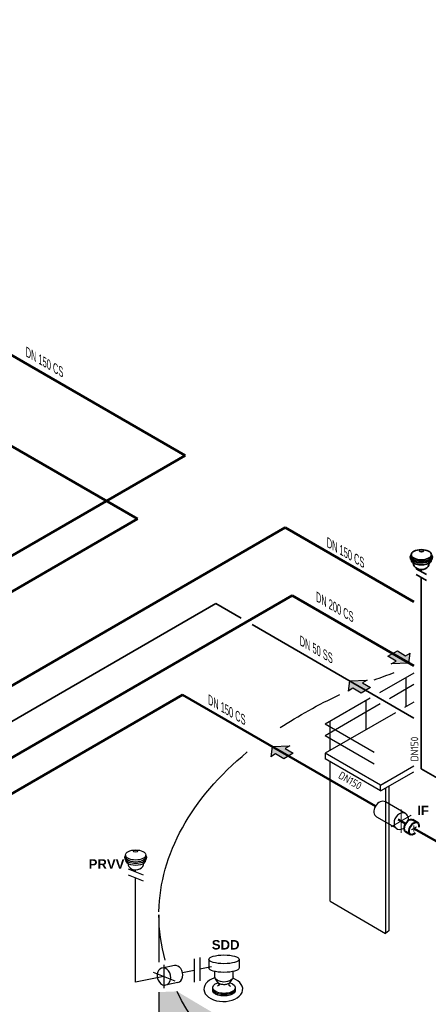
# Model space of a CAD drawing. Header units: millimetres. Extents: x 222 to 2461, y -1493 to 72.
# Tile 26 of 27: x 1998 to 2160, y -456 to -64. Entities that reach past the tile are written whole.
import ezdxf

# ---------------------------------------------------------------- set-up
doc = ezdxf.new("R2010")
doc.units = ezdxf.units.MM
doc.linetypes.add('ACAD_ISO03W100', pattern=[30, 12, -18])
doc.linetypes.add('ACAD_ISO10W100', pattern=[18, 12, -3, 0, -3])
for name, color, linetype, lineweight in [('Achsen', 253, 'ACAD_ISO10W100', 15), ('Armaturen-Auslagerung', 7, 'Continuous', 40), ('Auslagerung', 1, 'Continuous', 50), ('Einlagerung', 5, 'Continuous', 50), ('Entleerung', 74, 'Continuous', 35), ('Pfeile', 1, 'Continuous', 18), ('Symbole_70', 7, 'Continuous', 35), ('Text', 7, 'Continuous', 18), ('Text groß', 7, 'Continuous', 18)]:
    doc.layers.add(name, color=color, linetype=linetype, lineweight=lineweight)
for name, color, linetype in [('ANLAGEN', 7, 'Continuous'), ('effekte', 7, 'Continuous'), ('gebäude', 8, 'Continuous'), ('rohrdurchführung', 7, 'Continuous')]:
    doc.layers.add(name, color=color, linetype=linetype)
doc.styles.add('Stil3', font='isocp.shx', dxfattribs={"height": 130000})

# ---------------------------------------------------------------- blocks, each defined once
blk = doc.blocks.new('FILOU_N2_83_2')
at = {"layer": 'ANLAGEN', "color": 7, "linetype": 'Continuous'}
for p, q in [((0, 0), (6.4952, 12.4102)), ((6.4952, 12.4102), (6.4952, 8.0801)), ((6.4952, 8.0801), (12.9904, 11.8301)), ((12.9904, 11.8301), (12.9904, 3.1699)), ((0, 0), (6.4952, -4.9104)), ((12.9904, 3.1699), (6.4952, -0.5801)), ((6.4952, -0.5801), (6.4952, -4.9103))]:
    blk.add_line(p, q, dxfattribs=at)

msp = doc.modelspace()

# ---------------------------------------------------------------- hatches: boundary and pattern name
at = {"layer": 'Auslagerung'}
msp.add_hatch(color=1, dxfattribs=at).paths.add_polyline_path([(2098.33, -353.01), (2097.83, -357.05), (2099.7, -355.97), (2102.95, -357.84), (2106.7, -355.68), (2103.45, -353.8), (2105.33, -352.72)])
at = {"layer": 'effekte'}
h = msp.add_hatch(color=253, dxfattribs=at)
h.set_gradient(color1=(156, 156, 156), rotation=30, tint=1, name='CURVED')
edge = h.paths.add_edge_path()
edge.add_ellipse((2243.26, -642.83), major_axis=(-190, 0), ratio=0.588376, start_angle=360, end_angle=422.0567)
edge.add_ellipse((2243.26, -642.83), major_axis=(190, 0), ratio=0.588376, start_angle=240.3863, end_angle=310.0953)
edge.add_ellipse((2243.26, -642.83), major_axis=(190, 0), ratio=0.588376, start_angle=-49.9047, end_angle=0)
edge.add_line((2433.26, -642.83), (2433.26, -419.97))
edge.add_ellipse((2243.26, -419.97), major_axis=(-190, 0), ratio=0.588376, start_angle=130.0953, end_angle=180, ccw=False)
edge.add_line((2365.63, -505.49), (2365.63, -686.79))
edge.add_ellipse((2243.26, -601.27), major_axis=(190, 0), ratio=0.588376, start_angle=243.6636, end_angle=310.0953, ccw=False)
edge.add_line((2158.97, -701.46), (2158.97, -520.16))
edge.add_ellipse((2243.26, -419.97), major_axis=(-190, 0.08), ratio=0.588517, start_angle=375.841, end_angle=423.6785, ccw=False)
edge.add_line((2060.47, -450.41), (2053.26, -450.68))
edge.add_line((2053.26, -450.68), (2053.26, -642.83))
at = {"layer": 'Einlagerung'}
msp.add_hatch(color=256, dxfattribs=at).paths.add_polyline_path([(2144.43, -317.1), (2147.64, -319.04), (2145.75, -320.09), (2152.75, -319.92), (2153.32, -315.89), (2151.43, -316.94), (2148.22, -315.01)])
at = {"layer": 'Entleerung'}
msp.add_hatch(color=74, dxfattribs=at).paths.add_polyline_path([(2129.12, -326.91), (2128.62, -330.95), (2130.49, -329.87), (2133.74, -331.74), (2137.49, -329.58), (2134.24, -327.7), (2136.12, -326.62)])

# ---------------------------------------------------------------- linework, layer by layer
at = {"layer": 'Achsen', "lineweight": 15}
for p, q in [((2149.71, -387.3), (2149.71, -378.06)), ((2145.71, -384.99), (2153.71, -380.37))]:
    msp.add_line(p, q, dxfattribs=at)
at = {"layer": 'Achsen'}
for p, q in [((2153.74, -386.2), (2155.82, -385)), ((2154.78, -384.4), (2154.78, -386.8))]:
    msp.add_line(p, q, dxfattribs=at)
at = {"layer": 'Armaturen-Auslagerung'}
for p, q in [((2154.21, -382.08), (2156.22, -383.24)), ((2151.42, -386.86), (2153.45, -388.03))]:
    msp.add_line(p, q, dxfattribs=at)
at = {"layer": 'Armaturen-Auslagerung', "extrusion": (0, 0, -1)}
for centre, start_param, end_param in [((2152.86, -384.49), 6.248229, 9.449833), ((2154.78, -385.6), 5.224128, 10.473935)]:
    msp.add_ellipse(centre, major_axis=(-1.41, -2.39), ratio=0.573604, start_param=start_param, end_param=end_param, dxfattribs=at)
at = {"layer": 'Auslagerung'}
for p, q in [((1763.57, -63.93), (2063.74, -237.23)), ((2063.74, -237.23), (1561.43, -527.24)), ((2063.74, -237.23), (2039.32, -251.33)), ((2103.51, -265.93), (1620.37, -544.87)), ((2103.51, -265.93), (2154.7, -295.49)), ((2062.71, -332.44), (1671.78, -558.14)), ((2062.71, -332.44), (2139.42, -376.73)), ((2148.54, -382), (2151.48, -383.7)), ((2154.78, -385.6), (2165.71, -391.91))]:
    msp.add_line(p, q, dxfattribs=at)
at = {"layer": 'Einlagerung', "ltscale": 0.35}
msp.add_line((2044.76, -262.51), (1740.61, -86.91), dxfattribs=at)
at = {"layer": 'Einlagerung'}
for p, q in [((2044.76, -262.51), (1616.45, -509.79)), ((2106.31, -292.95), (1687.8, -534.58)), ((2106.31, -292.95), (2154.7, -320.89))]:
    msp.add_line(p, q, dxfattribs=at)
at = {"layer": 'Entleerung'}
for p, q in [((2075.91, -296.19), (1691.07, -518.37)), ((2075.91, -296.19), (2086.01, -302.02)), ((2090.34, -304.52), (2154.7, -341.68))]:
    msp.add_line(p, q, dxfattribs=at)
at = {"layer": 'gebäude'}
for p, q in [((2154.7, -323.77), (2141.03, -331.67)), ((2154.7, -328.39), (2145.03, -333.98)), ((2151.71, -337.04), (2151.71, -325.5)), ((2137.36, -333.78), (2119.47, -344.11)), ((2141.36, -336.09), (2119.47, -348.73)), ((2135.71, -346.28), (2135.71, -334.73)), ((2154.7, -335.32), (2151.03, -337.44)), ((2147.36, -339.56), (2119.47, -355.66)), ((2138.96, -355.37), (2119.47, -344.11)), ((2121.47, -354.5), (2121.47, -342.96)), ((2138.96, -359.99), (2119.47, -348.73)), ((2141.47, -368.36), (2119.47, -355.66)), ((2119.47, -355.66), (2119.47, -357.97)), ((2141.47, -370.67), (2119.47, -357.97)), ((2121.47, -414.55), (2121.47, -359.12)), ((2141.47, -368.36), (2154.7, -360.72)), ((2141.47, -370.67), (2154.7, -363.03)), ((2141.47, -370.67), (2141.47, -368.36)), ((2143.47, -369.52), (2143.47, -427.4)), ((2144.81, -368.74), (2144.82, -426.27)), ((2121.47, -414.55), (2143.47, -427.4)), ((2053.26, -419.97), (2053.26, -438.72)), ((2144.82, -426.27), (2143.47, -427.4)), ((2059.41, -440.13), (2054.58, -441.11)), ((2060.78, -446.92), (2055.26, -448.04)), ((2053.26, -450.68), (2053.26, -642.83))]:
    msp.add_line(p, q, dxfattribs=at)
at = {"layer": 'gebäude', "ltscale": 0.35}
for p, q in [((2141.47, -368.36), (2143.47, -367.21)), ((2141.47, -370.67), (2143.47, -369.52)), ((2048.04, -396.16), (2048.04, -396.83)), ((2044, -402.89), (2044, -402.07)), ((2044, -446.78), (2044, -405.19)), ((2067.29, -437.45), (2067.29, -446.69)), ((2069.55, -436.99), (2069.55, -446.23)), ((2073.15, -437.65), (2073.15, -441.12)), ((2085.15, -437.65), (2085.15, -441.12)), ((2055.26, -439.88), (2055.26, -449.12)), ((2067.29, -442.07), (2062.69, -443)), ((2074.15, -440.68), (2069.55, -441.61)), ((2075.47, -444.58), (2075.47, -442.49)), ((2082.82, -444.58), (2082.82, -442.49)), ((2055.26, -444.5), (2044, -446.78)), ((2076.87, -447.01), (2075.74, -445.37)), ((2081.42, -447.01), (2082.55, -445.37))]:
    msp.add_line(p, q, dxfattribs=at)
at = {"layer": 'gebäude', "linetype": 'ACAD_ISO03W100', "lineweight": 25}
for p, q in [((2041, -401.68), (2047, -404.09)), ((2041, -403.99), (2047, -406.4)), ((2050.98, -442.78), (2059.55, -446.22))]:
    msp.add_line(p, q, dxfattribs=at)
at = {"layer": 'gebäude', "extrusion": (-1.12486e-32, 6.12303e-17, -1)}
for start_param, end_param in [(0.989694, 1.039097), (0.728696, 0.900292), (0.011003, 0.618029)]:
    msp.add_ellipse((2243.26, -419.97), major_axis=(-190, 0.04), ratio=0.588282, start_param=start_param, end_param=end_param, dxfattribs=at)
at = {"layer": 'gebäude', "ltscale": 0.35}
for centre, major_axis, ratio in [((2044, -396.16), (-4.04, 0), 0.5), ((2043.94, -394.62), (0.869, -0.029), 0.471797)]:
    msp.add_ellipse(centre, major_axis=major_axis, ratio=ratio, dxfattribs=at)
for centre, major_axis, ratio, start_param, end_param in [((2044, -397.21), (-4.45, 0), 0.5, 5.849646, 9.854478), ((2044, -396.83), (-4.04, 0), 0.5, 6.283185, 9.424778), ((2044, -398.18), (-4.04, 0), 0.5, 6.283185, 9.424778), ((2044.08, -399.42), (-3.21, -0.06), 0.826233, 6.273896, 9.417099), ((2044.08, -399.42), (-3.21, -0.06), 0.826233, 3.141451, 3.143306), ((2078.9, -449.5), (-7.72, 0), 0.639035, 5.159014, 10.486548)]:
    msp.add_ellipse(centre, major_axis=major_axis, ratio=ratio, start_param=start_param, end_param=end_param, dxfattribs=at)
at = {"layer": 'gebäude', "extrusion": (-1.12155e-32, 6.12303e-17, -1)}
for start_param, end_param in [(-0.162866, -0.00075), (-1.32786, -0.276478)]:
    msp.add_ellipse((2243.26, -419.97), major_axis=(-190, 0.08), ratio=0.588517, start_param=start_param, end_param=end_param, dxfattribs=at)
at = {"layer": 'gebäude', "ltscale": 0.35, "extrusion": (-1.01969e-32, 6.12303e-17, -1)}
for centre, major_axis, ratio, end_param in [((2079.15, -437.65), (6, 0), 0.288675, 9.424778), ((2079.15, -441.12), (-6, 0), 0.288675, 6.283185), ((2079.15, -444.58), (-3.67, 0), 0.57735, 6.283185)]:
    msp.add_ellipse(centre, major_axis=major_axis, ratio=ratio, start_param=3.141593, end_param=end_param, dxfattribs=at)
at = {"layer": 'gebäude'}
for centre, major_axis, start_param, end_param in [((2055.26, -444.5), (0.69, -3.4), 3.788862, 7.853982), ((2055.26, -444.5), (-0.69, 3.4), -1.570796, 0.64727), ((2060.09, -443.52), (-0.69, 3.4), -3.141593, 0)]:
    msp.add_ellipse(centre, major_axis=major_axis, ratio=0.763787, start_param=start_param, end_param=end_param, dxfattribs=at)
at = {"layer": 'gebäude', "ltscale": 0.35, "extrusion": (-1.32457e-32, 6.12303e-17, -1)}
msp.add_ellipse((2079.15, -448.91), major_axis=(4.5, 0), ratio=0.509175, start_param=-1.048503, end_param=4.172269, dxfattribs=at)
at = {"layer": 'gebäude', "ltscale": 0.35, "extrusion": (-1.05471e-32, 6.12303e-17, -1)}
msp.add_ellipse((2079.15, -449.93), major_axis=(-4.5, 0), ratio=0.509175, start_param=3.026238, end_param=6.39854, dxfattribs=at)
at = {"layer": 'gebäude', "ltscale": 0.35, "extrusion": (-1.3946e-32, 6.12303e-17, -1)}
msp.add_ellipse((2079.15, -449.4), major_axis=(-4.5, 0), ratio=0.509175, start_param=3.034943, end_param=6.389835, dxfattribs=at)
at = {"layer": 'gebäude', "ltscale": 0.35}
for points in [[(2076.87, -447.01), (2077.27, -447.67), (2076.52, -448.31)], [(2081.42, -447.01), (2081.02, -447.67), (2081.77, -448.31)]]:
    msp.add_spline(points, degree=3, dxfattribs=at)
msp.add_open_spline([(2081.42, -447.01), (2081.4, -447.03), (2081.38, -447.06), (2081.3, -447.13), (2081.25, -447.17), (2081.13, -447.26), (2081.05, -447.31), (2080.82, -447.43), (2080.65, -447.5), (2080.26, -447.62), (2080.04, -447.66), (2079.59, -447.73), (2079.35, -447.74), (2078.87, -447.74), (2078.64, -447.72), (2078.18, -447.65), (2077.97, -447.6), (2077.59, -447.48), (2077.42, -447.41), (2077.17, -447.27), (2077.08, -447.21), (2076.94, -447.09), (2076.9, -447.05), (2076.88, -447.01), (2076.88, -447.01), (2076.87, -447.01)], degree=3, knots=[0.383497, 0.383497, 0.383497, 0.383497, 0.534506, 0.534506, 0.685516, 0.685516, 0.836525, 0.836525, 1.085214, 1.085214, 1.333903, 1.333903, 1.582592, 1.582592, 1.831281, 1.831281, 2.07997, 2.07997, 2.328659, 2.328659, 2.53555, 2.53555, 2.742442, 2.742442, 2.758096, 2.758096, 2.758096, 2.758096], dxfattribs=at)
at = {"layer": 'rohrdurchführung'}
for p, q in [((2151.45, -379.68), (2143.45, -375.06)), ((2147.98, -385.68), (2139.98, -381.06))]:
    msp.add_line(p, q, dxfattribs=at)
for centre, major_axis, start_param, end_param in [((2141.71, -378.06), (-1.73, -3), 3.141593, 6.283185), ((2149.71, -382.68), (-1.73, -3), 3.788862, 6.930455), ((2149.71, -382.68), (1.73, 3), -0.955317, 0.64727), ((2149.71, -383.47), (1.3, 2.25), 3.788862, 4.096909)]:
    msp.add_ellipse(centre, major_axis=major_axis, ratio=0.763787, start_param=start_param, end_param=end_param, dxfattribs=at)
at = {"layer": 'Symbole_70', "ltscale": 0.35}
for p, q in [((2153.66, -276.73), (2153.66, -277.4)), ((2159.7, -284.61), (2155.7, -282.3)), ((2159.7, -286.92), (2155.7, -284.61)), ((2157.7, -283.46), (2157.7, -282.64)), ((2157.7, -338.76), (2157.7, -285.77))]:
    msp.add_line(p, q, dxfattribs=at)
at = {"layer": 'Symbole_70', "linetype": 'ACAD_ISO03W100', "ltscale": 2}
for p in [(2157.7, -338.76), (2171.71, -369.97)]:
    msp.add_line(p, (2157.7, -361.89), dxfattribs=at)
at = {"layer": 'Symbole_70', "ltscale": 0.35, "extrusion": (-1.12475e-32, 6.12303e-17, -1)}
for centre, major_axis, start_param, end_param in [((2157.7, -277.78), (4.45, 0), 5.849646, 9.854478), ((2157.7, -277.4), (4.04, 0), 6.283185, 9.424778), ((2157.7, -278.75), (4.04, 0), 6.283185, 9.424778)]:
    msp.add_ellipse(centre, major_axis=major_axis, ratio=0.5, start_param=start_param, end_param=end_param, dxfattribs=at)
msp.add_ellipse((2157.7, -276.73), major_axis=(4.04, 0), ratio=0.5, dxfattribs=at)
at = {"layer": 'Symbole_70', "ltscale": 0.35, "extrusion": (2.42667e-32, 6.12303e-17, -1)}
msp.add_ellipse((2157.76, -275.2), major_axis=(-0.869, -0.029), ratio=0.471797, dxfattribs=at)
at = {"layer": 'Symbole_70', "ltscale": 0.35, "extrusion": (-4.04445e-33, 6.12303e-17, -1)}
for start_param, end_param in [(6.273896, 9.417099), (3.141451, 3.143306)]:
    msp.add_ellipse((2157.63, -279.99), major_axis=(3.21, -0.06), ratio=0.826233, start_param=start_param, end_param=end_param, dxfattribs=at)

# ---------------------------------------------------------------- block references
at = {"layer": 'Pfeile'}
for p, xscale, yscale, zscale, rotation in [((2152.75, -319.92), 0.4999999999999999, 0.4999999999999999, 0.4999999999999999, 118.949535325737), ((2129.12, -326.91), 0.4999999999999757, 0.4999999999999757, 0.4999999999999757, 300.0000361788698), ((2098.33, -353.01), 0.4999999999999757, 0.4999999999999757, 0.4999999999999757, 300.0000361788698)]:
    msp.add_blockref('FILOU_N2_83_2', p, dxfattribs=dict(at, xscale=xscale, yscale=yscale, zscale=zscale, rotation=rotation))

# ---------------------------------------------------------------- texts
at = {"layer": 'Text', "style": 'Stil3'}
for rotation, p in [(90, (2156.49, -358.9)), (330, (2124.38, -365.39))]:
    msp.add_text('DN150', height=3.002, rotation=rotation, dxfattribs=at).set_placement(p)
at = {"layer": 'Text', "char_height": 3.7468, "width": 8.7405, "attachment_point": 1}
for s, insert in [('{\\fArial|b1|i0|c0|p34;IF}', (2156.1, -376.56)), ('{\\fArial|b1|i0|c0|p34;PRVV}', (2025.28, -397.86)), ('{\\fArial|b1|i0|c0|p34;SDD}', (2074.3, -430))]:
    msp.add_mtext(s, dxfattribs=dict(at, insert=insert))
at = {"layer": 'Text groß', "char_height": 3.5, "attachment_point": 9, "rotation": 330}
for s, insert in [('{\\fArial|b0|i0|c0|p34;\\Q-30;\\W0.7;DN 150 CS}', (2015.19, -206.47)), ('{\\fArial|b0|i0|c0|p34;\\Q-30;\\W0.7;DN 150 CS}', (2135.03, -282.27)), ('{\\fArial|b0|i0|c0|p34;\\Q-30;\\W0.7;DN 200 CS}', (2130.71, -303.88)), ('{\\fArial|b0|i0|c0|p34;\\Q-30;\\W0.7;DN 50 SS}', (2122.43, -320.28)), ('{\\fArial|b0|i0|c0|p34;\\Q-30;\\W0.7;DN 150 CS}', (2087.72, -344.76))]:
    msp.add_mtext(s, dxfattribs=dict(at, insert=insert))

doc.saveas('drawing.dxf')
